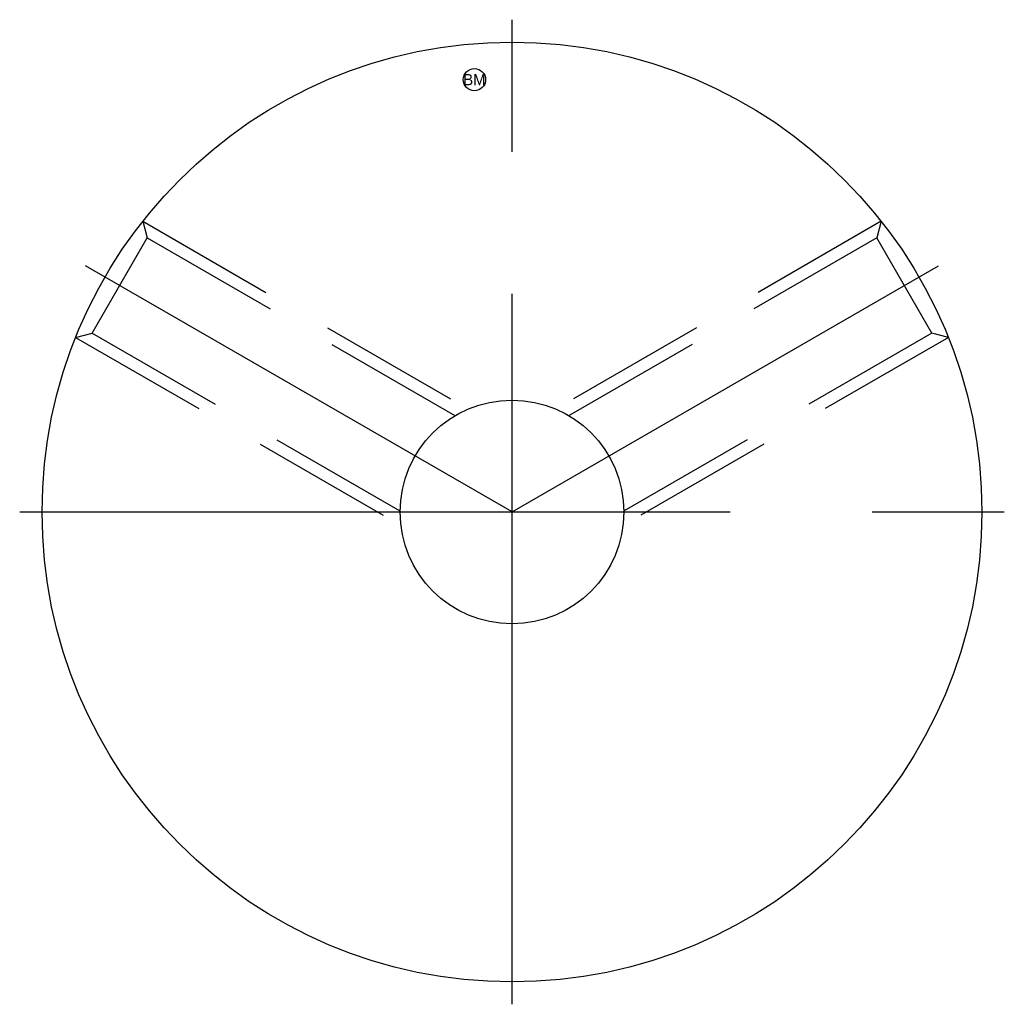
# Model space of a CAD drawing. Extents: x -85 to 98, y -22 to 22.
# Tile 2 of 2: x 54 to 98, y -22 to 22. Entities that reach past the tile are written whole.
import ezdxf
from ezdxf.enums import TextEntityAlignment as Align

# ---------------------------------------------------------------- set-up
doc = ezdxf.new("R2010")
doc.units = 0
doc.header["$MEASUREMENT"] = 0
doc.linetypes.add('CENTER', pattern=[50.8, 31.75, -6.35, 6.35, -6.35])
doc.linetypes.add('HIDDEN', pattern=[9.525, 6.35, -3.175])
doc.layers.get('0').update_dxf_attribs({"linetype": 'CONTINUOUS'})
for name, color, linetype in [('BOM', 6, 'CONTINUOUS'), ('CENTER', 1, 'CENTER'), ('HIDDEN', 2, 'HIDDEN')]:
    doc.layers.add(name, color=color, linetype=linetype)

# ---------------------------------------------------------------- blocks, each defined once
blk = doc.blocks.new('MCLBM2')
blk.add_circle((0, 0), 0.5)
blk.add_text('BM', height=0.5).set_placement((0, 0), align=Align.MIDDLE)
at = {"flags": 1}
for tag, p in [('NAME', (0, -1)), ('ENAME', (0, -2)), ('SPEC', (0, -3)), ('MATERIAL', (0, -4)), ('QTY', (0, -5)), ('WEIGHT', (0, -6)), ('PRICE', (0, -7)), ('REMARK', (0, -8)), ('USER1', (0, -9)), ('USER2', (0, -10)), ('USER3', (0, -11)), ('USER4', (0, -12)), ('USER5', (0, -13)), ('USER6', (0, -14))]:
    blk.add_attdef(tag, p, '', height=0.5, dxfattribs=at)

msp = doc.modelspace()

# ---------------------------------------------------------------- linework, layer by layer
for radius in [21, 5]:
    msp.add_circle((76, 0), radius)
at = {"layer": 'CENTER'}
for p, q in [((76, -22), (76, 22)), ((76, 0), (56.947, 11)), ((54, 0), (98, 0))]:
    msp.add_line(p, q, dxfattribs=at)
at = {"layer": 'CENTER', "extrusion": (1.22461e-16, -2.99932e-32, -1)}
msp.add_line((76, 0), (95.053, 11), dxfattribs=at)
at = {"layer": 'HIDDEN'}
for p, q in [((59.5, 12.99), (74.036, 4.598)), ((59.5, 12.99), (59.698, 12.251)), ((57.239, 7.992), (59.698, 12.251)), ((59.698, 12.251), (73.459, 4.306)), ((56.5, 7.794), (57.239, 7.992)), ((57.239, 7.992), (71, 0.048)), ((56.5, 7.794), (71.036, -0.598))]:
    msp.add_line(p, q, dxfattribs=at)
at = {"layer": 'HIDDEN', "extrusion": (1.22461e-16, -2.99932e-32, -1)}
for p, q in [((92.5, 12.99), (77.964, 4.598)), ((92.5, 12.99), (92.302, 12.251)), ((92.302, 12.251), (78.541, 4.306)), ((94.761, 7.992), (92.302, 12.251)), ((94.761, 7.992), (81, 0.048)), ((95.5, 7.794), (94.761, 7.992)), ((95.5, 7.794), (80.964, -0.598))]:
    msp.add_line(p, q, dxfattribs=at)

# ---------------------------------------------------------------- block references
at = {"layer": 'BOM'}
msp.add_blockref('MCLBM2', (74.32, 19.32), dxfattribs=at)

doc.saveas('drawing.dxf')
